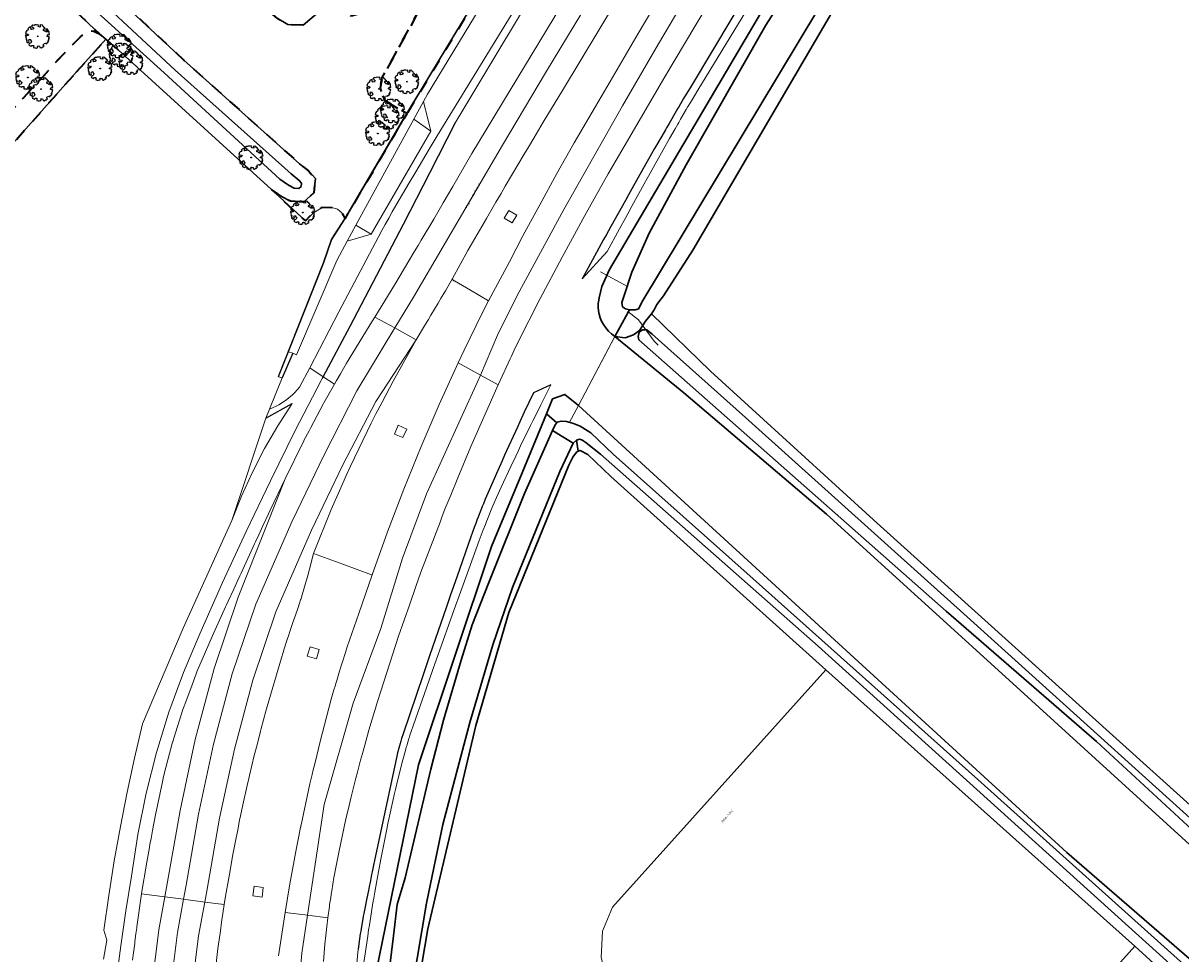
# Model space of a CAD drawing. Extents: x 105780 to 185197, y 477999 to 525027.
# Tile 210 of 256: x 108722 to 108912, y 479115 to 479267. Entities that reach past the tile are written whole.
import ezdxf
from ezdxf.enums import TextEntityAlignment as Align

# ---------------------------------------------------------------- set-up
doc = ezdxf.new("R2010")
doc.units = 0
doc.linetypes.add('XX-HIDDEN', pattern=[4, 2, -2])
for name, color, linetype, lineweight in [('B-GV-GR-BOOM-S', 252, 'Continuous', 25), ('B-GV-GR-GRAS_GAZON-G', 252, 'Continuous', 13), ('B-GV-GR-MATERIAALGRENS-G', 252, 'XX-HIDDEN', 35), ('B-RO-IE-TERREINAFSCHEIDING_KUNSTMATIG_HEKWERK-G', 252, 'IE-TERREINAFSCHEIDING-KUNSTMATIG', 18), ('B-WE-GW-WATERGANG_SLOOT_INSTEEK-G', 252, 'Continuous', 30), ('B-XX-KG-KADASTRAAL_BEBOUWING-G', 252, 'Continuous', 20), ('B1-WE-GW-TALUD_KRUIN-G', 252, 'Continuous', 25), ('B1-WE-KW-KUNSTWERK_DUIKER-G', 170, 'Continuous', 18), ('B1-WE-KW-KUNSTWERK_GELUIDSWERING_SCHERM-G', 170, 'Continuous', 18), ('B1-WE-OG-BEBOUWING-T18', 7, 'Continuous', 18), ('B1-WE-OG-TERREIN_ERF-GV', 252, 'Continuous', 18), ('B1-WE-OG-TOPOGRAFIE-T18', 10, 'Continuous', 18), ('B1-WE-OG-WEG-GV', 7, 'Continuous', 18), ('B1-WE-VH-VERHARDING_ASFALT-GV', 252, 'Continuous', 18), ('B1-WE-VH-VERHARDING_OPEN-GV', 252, 'Continuous', 18)]:
    doc.layers.add(name, color=color, linetype=linetype, lineweight=lineweight)
doc.styles.add('NLCS-ISO', font='NLCS-ISO.ttf')
doc.styles.add('NLCS-ISO-M200-T18', font='NLCS-ISO.ttf', dxfattribs={"height": 0.36})
doc.linetypes.add('IE-TERREINAFSCHEIDING-KUNSTMATIG', pattern='A,4,[82,NLCS.SHX,S=0.75,R=90,X=0,Y=0],4,-2', length=10)

# ---------------------------------------------------------------- blocks, each defined once
blk = doc.blocks.new('B-SGR-BOOM_06')
at = {"linetype": 'Continuous', "flags": 128}
blk.add_lwpolyline([(1.08, 1.41), (1.01, 1.58), (0.88, 1.63), (0.78, 1.81), (0.51, 1.88), (0.34, 1.81), (0.44, 1.71), (0.43, 1.52), (0.09, 1.59), (0.14, 1.73), (0.07, 1.88), (-0.06, 1.84), (-0.19, 1.88), (-0.46, 1.86), (-0.6, 1.79), (-0.78, 1.83), (-1.02, 1.64), (-0.85, 1.56), (-0.8, 1.46), (-0.63, 1.37), (-0.8, 1.16), (-1.02, 1.11), (-1.17, 1.24), (-1.05, 1.29), (-1.15, 1.54), (-1.45, 1.37), (-1.6, 1.21), (-1.52, 1.14), (-1.6, 1.01), (-1.77, 0.94), (-1.89, 0.82), (-2, 0.49), (-1.55, 0.37), (-1.48, 0.22), (-1.6, 0.12), (-1.8, 0.12), (-1.84, 0.22), (-2.04, 0.15), (-1.9, -0.07), (-1.97, -0.15), (-1.89, -0.22), (-1.95, -0.4), (-1.81, -0.47), (-1.89, -0.62), (-1.77, -0.64), (-1.72, -0.68), (-1.85, -0.84), (-1.57, -1.07), (-1.47, -0.97), (-1.38, -0.79), (-1.45, -0.7), (-1.37, -0.47), (-1.25, -0.54), (-1.12, -0.7), (-1, -0.8), (-1.12, -1.12), (-1.37, -1.17), (-1.47, -1.36), (-1.33, -1.51), (-1.13, -1.56), (-1.11, -1.61), (-1.08, -1.66), (-0.93, -1.49), (-0.73, -1.49), (-0.63, -1.56), (-0.68, -1.71), (-0.68, -1.84), (-0.46, -1.89), (-0.24, -1.88), (-0.19, -1.98), (-0.09, -1.86), (0.04, -1.79), (-0.02, -1.6), (0.11, -1.56), (0.31, -1.61), (0.34, -1.84), (0.46, -1.83), (0.58, -1.89), (0.83, -1.69), (0.95, -1.74), (0.93, -1.66), (1.06, -1.59), (0.96, -1.49), (0.85, -1.46), (1.03, -1.29), (1.05, -1.19), (1.26, -1.14), (1.42, -1.22), (1.51, -1.12), (1.51, -1.05), (1.65, -1.05), (1.65, -0.95), (1.78, -0.91), (1.78, -0.82), (1.63, -0.82), (1.82, -0.64), (1.7, -0.57), (1.85, -0.62), (1.9, -0.5), (1.82, -0.37), (1.93, -0.18), (1.87, -0.1), (1.7, -0.1), (1.5, 0.03), (1.63, 0.12), (1.75, 0.34), (1.82, 0.24), (1.95, 0.29), (1.87, 0.57), (1.88, 0.75), (1.8, 0.79), (1.67, 1.06), (1.53, 1.21), (1.35, 1.04), (1.47, 0.97), (1.57, 0.72), (1.41, 0.69), (1.33, 0.85), (1.2, 0.82), (1.06, 0.92), (0.9, 1.01), (0.98, 1.07), (0.93, 1.17), (1.01, 1.27), (1.15, 1.22), (1.26, 1.29)], close=True, dxfattribs=at)
blk.add_circle((0, 0), 0.06)
at = {"style": 'NLCS-ISO'}
blk.add_attdef('SOORT', text='', height=0.3, dxfattribs=at).set_placement((0, -0.36), align=Align.TOP_CENTER)

msp = doc.modelspace()

# ---------------------------------------------------------------- linework, layer by layer
at = {"layer": 'B-GV-GR-GRAS_GAZON-G', "flags": 128}
msp.add_lwpolyline([(108959.28, 479091.795), (108927.905, 479119.791), (108884.258, 479159.552), (108853.8, 479187.184), (108830.458, 479207.074), (108819.19, 479216.259), (108813.24, 479204.97), (108893.092, 479131.89), (108932.315, 479097.955)], dxfattribs=at)
at = {"layer": 'B-GV-GR-MATERIAALGRENS-G', "flags": 128}
for points in [[(108906.824, 479453.69), (108883.325, 479470.012), (108883.196, 479469.86), (108880.426, 479463.179), (108874.367, 479446.459), (108872.384, 479440.519), (108869.481, 479434.748), (108867.468, 479431.011), (108864.724, 479427.088), (108860.64, 479421.621), (108856.874, 479414.87), (108853.687, 479410.032), (108850.978, 479405.326), (108847.604, 479399.112), (108844.252, 479393.41), (108834.009, 479377.263), (108829.699, 479370.136), (108825.653, 479363.039), (108821.274, 479355.98), (108815.086, 479341.839), (108798.533, 479315.626), (108795.066, 479309.646), (108782.847, 479291.36), (108779.47, 479287.42), (108776.897, 479284.866), (108775.496, 479284.084), (108773.014, 479283.667), (108771.193, 479283.7), (108767.264, 479287.197), (108741.073, 479310.511), (108739.941, 479309.239), (108736.291, 479312.542), (108733.301, 479309.235), (108733.254, 479309.183), (108733.966, 479306.682), (108734.549, 479307.362), (108735.765, 479308.018), (108736.732, 479307.805), (108737.911, 479307.044), (108738.497, 479306.493), (108739.771, 479305.296), (108767.71, 479280.441), (108771.403, 479274.95), (108772.112, 479274.722), (108773.423, 479273.364), (108774.085, 479271.952), (108774.189, 479270.719), (108774.658, 479269.237), (108776.157, 479268.649), (108778.784, 479269.463), (108780.994, 479270.606), (108784.266, 479272.107), (108790.827, 479276.224), (108781.112, 479258.471), (108780.82, 479256.884), (108781.214, 479255.725), (108781.667, 479254.762), (108785.214, 479252.716), (108786.715, 479255.195), (108795.441, 479269.612), (108799.15, 479275.74), (108827.249, 479322.165), (108840.168, 479343.51), (108872.725, 479397.3), (108882.489, 479413.432)], [(108728.662, 479300.491), (108718.887, 479289.003), (108720.047, 479286.248), (108720.917, 479282.551), (108721.097, 479280.863), (108721.338, 479282.197), (108722.448, 479283.578), (108723.291, 479283.991), (108723.963, 479284.009), (108724.496, 479283.833), (108725.085, 479283.523), (108727.108, 479281.801), (108730.837, 479278.13), (108748.742, 479261.429), (108767.636, 479244.503), (108769.094, 479243.325), (108770.241, 479242.076), (108769.946, 479239.733), (108768.27, 479238.226), (108766.147, 479238.375), (108764.712, 479239.121), (108763.059, 479240.285), (108768.589, 479235.146), (108769.858, 479236.447), (108771.381, 479237.414), (108772.915, 479237.371), (108773.87, 479237.088), (108774.569, 479236.461), (108775.076, 479235.476), (108783.192, 479249.276), (108785.214, 479252.716), (108781.667, 479254.762), (108781.214, 479255.725), (108780.82, 479256.884), (108781.112, 479258.471), (108790.827, 479276.224), (108784.266, 479272.107), (108780.994, 479270.606), (108778.784, 479269.463), (108776.157, 479268.649), (108774.658, 479269.237), (108774.189, 479270.719), (108774.085, 479271.952), (108773.423, 479273.364), (108772.112, 479274.722), (108771.403, 479274.95), (108771.928, 479274.171), (108772.425, 479272.35), (108771.837, 479270.575), (108770.41, 479269.006), (108768.243, 479267.17), (108765.724, 479267.242), (108763.958, 479268.281), (108732.306, 479296.309), (108728.709, 479300.005)], [(108703.832, 479234.59), (108713.515, 479245.147), (108717.742, 479250.03), (108722.436, 479255.221), (108725.59, 479258.633), (108727.955, 479261.299), (108731.776, 479265.218), (108732.409, 479265.784), (108733.084, 479266.2), (108734.053, 479266.132), (108734.906, 479265.764), (108727.92, 479272.371), (108723.142, 479277.104), (108720.116, 479280.094), (108720.406, 479278.547), (108720.993, 479275.068), (108721.139, 479272.827), (108721.096, 479270.865), (108720.845, 479269.254), (108720.488, 479267.621), (108719.249, 479264.837), (108718.11, 479263.423), (108714.944, 479259.765), (108693.493, 479237.2), (108687.722, 479230.798), (108685.598, 479228.18), (108681.697, 479222.816), (108679.448, 479219.393), (108673.104, 479208.601), (108666.623, 479197.387), (108665.372, 479195.413), (108663.676, 479193.025), (108661.578, 479190.47), (108659.736, 479188.409), (108657.911, 479186.532), (108656.861, 479185.535), (108658.158, 479184.28), (108658.259, 479184.459), (108659.244, 479185.663), (108667.147, 479193.933), (108674.772, 479202.015), (108684.764, 479213.391), (108689.989, 479218.865)], [(108731.181, 479259.505), (108735.959, 479264.853), (108734.906, 479265.764), (108734.053, 479266.132), (108733.084, 479266.2), (108732.409, 479265.784), (108731.776, 479265.218), (108727.955, 479261.299), (108725.59, 479258.633), (108722.436, 479255.221), (108717.742, 479250.03), (108713.515, 479245.147), (108703.832, 479234.59), (108689.989, 479218.865), (108684.764, 479213.391), (108674.772, 479202.015), (108667.147, 479193.933), (108659.244, 479185.663), (108658.259, 479184.459), (108658.158, 479184.28), (108657.404, 479182.943), (108657.197, 479181.979), (108658.033, 479180.37), (108661.739, 479184.189), (108662.56, 479183.421), (108711.453, 479237.42), (108731.177, 479259.509)]]:
    msp.add_lwpolyline(points, close=True, dxfattribs=at)
at = {"layer": 'B-RO-IE-TERREINAFSCHEIDING_KUNSTMATIG_HEKWERK-G', "flags": 128}
for points in [[(108821.002, 479219.699), (108821.33, 479220.32), (108823.09, 479218.99), (108825.63, 479215.51), (108826.261, 479214.844)], [(108813.24, 479204.97), (108821.002, 479219.699)], [(108811.75, 479202.14), (108813.24, 479204.97)]]:
    msp.add_lwpolyline(points, dxfattribs=at)
at = {"layer": 'B-WE-GW-WATERGANG_SLOOT_INSTEEK-G', "flags": 128}
for points in [[(108852.64, 479285.48), (108835.475, 479256.335), (108818.31, 479227.19), (108817.059, 479224.427), (108816.61, 479222.594), (108816.553, 479222.223), (108816.49, 479221.66), (108816.47, 479221.066), (108816.516, 479220.473), (108816.626, 479219.888), (108816.8, 479219.319), (108817.035, 479218.773), (108817.358, 479218.196), (108817.736, 479217.653), (108818.165, 479217.149), (108818.641, 479216.69), (108819.19, 479216.259), (108821.587, 479220.6), (108820.918, 479220.789), (108820.449, 479221.084), (108820.344, 479221.804), (108820.641, 479222.807), (108821.982, 479226.788), (108824.815, 479233.128), (108830.87, 479244.334), (108843.894, 479267.155), (108852.593, 479280.841)], [(108721.499, 479279.315), (108722.496, 479277.794), (108723.142, 479277.104), (108727.92, 479272.371), (108734.906, 479265.764), (108735.959, 479264.853), (108737.976, 479263.107), (108763.059, 479240.285), (108764.712, 479239.121), (108766.147, 479238.375), (108768.27, 479238.226), (108769.946, 479239.733), (108770.241, 479242.076), (108769.094, 479243.325), (108767.636, 479244.503), (108748.742, 479261.429), (108730.837, 479278.13), (108727.108, 479281.801), (108725.085, 479283.523), (108724.496, 479283.833), (108723.963, 479284.009), (108723.291, 479283.991), (108722.448, 479283.578), (108721.338, 479282.197)], [(108852.404, 479269.685), (108823.62, 479221.847), (108823.139, 479220.809), (108823.125, 479220.779), (108822.516, 479220.628), (108821.587, 479220.6), (108819.19, 479216.259), (108820.891, 479216.045), (108822.237, 479216.53), (108823.213, 479217.256), (108824.209, 479218.777), (108825.178, 479219.955), (108825.601, 479220.607), (108826.071, 479221.463), (108826.759, 479222.414), (108827.127, 479222.922), (108831.951, 479230.377), (108861.018, 479280.048)], [(108763.958, 479268.281), (108765.724, 479267.242), (108768.243, 479267.17), (108770.41, 479269.006)], [(108965.938, 479092.014), (108929.765, 479124.755), (108862.112, 479185.717), (108834.851, 479210.612), (108825.178, 479219.955), (108824.209, 479218.777), (108823.213, 479217.256), (108822.237, 479216.53), (108820.891, 479216.045), (108819.19, 479216.259), (108830.458, 479207.074), (108853.8, 479187.184), (108884.258, 479159.552), (108927.905, 479119.791), (108959.28, 479091.795)], [(108965.644, 479088.999), (108935.487, 479115.397), (108897.977, 479150.036), (108873.368, 479171.371), (108823.096, 479215.716), (108822.987, 479216.282), (108823.098, 479216.728), (108823.292, 479217.102), (108823.763, 479217.341), (108824.424, 479217.336), (108825.303, 479216.649), (108840.546, 479203.003), (108877.375, 479169.936), (108925.026, 479126.875), (108960.569, 479095.464)], [(108960.569, 479095.464), (108925.026, 479126.875), (108877.375, 479169.936), (108840.546, 479203.003), (108825.303, 479216.649), (108824.424, 479217.336), (108823.763, 479217.341), (108823.292, 479217.102), (108823.098, 479216.728), (108822.987, 479216.282), (108823.096, 479215.716), (108873.368, 479171.371), (108897.977, 479150.036), (108935.487, 479115.397), (108965.644, 479088.999)], [(108932.315, 479097.955), (108893.092, 479131.89), (108813.24, 479204.97), (108811.03, 479206.8), (108809.01, 479206.04), (108808.011, 479203.623), (108809.696, 479202.144), (108809.761, 479202.225), (108810.41, 479202.425), (108811.287, 479202.342), (108812.416, 479202.011), (108813.532, 479201.591), (108815.26, 479200.515), (108818.913, 479197.002), (108841.792, 479176.63), (108878.566, 479143.849), (108914.363, 479111.681)], [(108781.769, 479108.052), (108782.984, 479118.287), (108783.619, 479123.382), (108784.92, 479127.742), (108789.127, 479145.511), (108791.182, 479153.539), (108794.091, 479163.355), (108795.85, 479169.109), (108798.565, 479176.058), (108804.439, 479190.605), (108808.981, 479200.87), (108809.431, 479201.819), (108809.696, 479202.144), (108808.011, 479203.623), (108804.03, 479193.99), (108799.05, 479181.94), (108787.1, 479146.22), (108780.17, 479112.39)], [(108914.363, 479111.681), (108878.566, 479143.849), (108841.792, 479176.63), (108818.913, 479197.002), (108815.26, 479200.515), (108813.532, 479201.591), (108812.416, 479202.011), (108811.287, 479202.342), (108810.41, 479202.425), (108809.761, 479202.225), (108809.696, 479202.144), (108809.431, 479201.819), (108808.981, 479200.87), (108812.371, 479198.819), (108812.914, 479199.31), (108812.935, 479199.317), (108813.417, 479199.479), (108813.893, 479199.326), (108814.507, 479198.859), (108816.834, 479197.038), (108852.456, 479165.652), (108917.824, 479106.531)], [(108785.351, 479105.541), (108788.396, 479123.631), (108791.092, 479136.488), (108795.502, 479153.163), (108799.219, 479165.868), (108802.454, 479175.211), (108810.176, 479194.197), (108812.371, 479198.819), (108808.981, 479200.87), (108804.439, 479190.605), (108798.565, 479176.058), (108795.85, 479169.109), (108794.091, 479163.355), (108791.182, 479153.539), (108789.127, 479145.511), (108784.92, 479127.742), (108783.619, 479123.382), (108782.984, 479118.287), (108781.769, 479108.052)], [(108787.153, 479110.752), (108788.607, 479119.395), (108796.488, 479152.645), (108801.843, 479171.16), (108811.653, 479195.225), (108812.32, 479196.543), (108812.933, 479197.366), (108813.222, 479197.486), (108812.935, 479199.317), (108812.914, 479199.31), (108812.371, 479198.819), (108810.176, 479194.197), (108802.454, 479175.211), (108799.219, 479165.868), (108795.502, 479153.163), (108791.092, 479136.488), (108788.396, 479123.631), (108785.351, 479105.541)], [(108917.824, 479106.531), (108852.456, 479165.652), (108816.834, 479197.038), (108814.507, 479198.859), (108813.893, 479199.326), (108813.417, 479199.479), (108812.935, 479199.317), (108813.222, 479197.486), (108813.537, 479197.618), (108814.783, 479196.982), (108818.535, 479193.364), (108853.722, 479161.785), (108886.829, 479132.136), (108904.212, 479116.569), (108933.743, 479089.673)]]:
    msp.add_lwpolyline(points, dxfattribs=at)
for points in [[(108853.82, 479280.15), (108852.593, 479280.841), (108843.894, 479267.155), (108830.87, 479244.334), (108824.815, 479233.128), (108821.982, 479226.788), (108820.641, 479222.807), (108820.344, 479221.804), (108820.449, 479221.084), (108820.918, 479220.789), (108821.587, 479220.6), (108822.516, 479220.628), (108823.125, 479220.779), (108823.139, 479220.809), (108823.62, 479221.847), (108852.404, 479269.685), (108856.744, 479278.28), (108856.35, 479278.54), (108858.33, 479281.6), (108857.188, 479282.297), (108856.592, 479282.663), (108855.63, 479283.25)], [(108723.495, 479281.158), (108724.349, 479280.989), (108725.218, 479280.409), (108725.902, 479279.846), (108729.355, 479276.542), (108747.277, 479259.825), (108766.245, 479242.832), (108767.578, 479241.764), (108767.96, 479241.348), (108767.892, 479240.807), (108767.503, 479240.457), (108766.749, 479240.51), (108765.843, 479240.981), (108764.423, 479241.981), (108745.473, 479259.359), (108729.419, 479273.944), (108723.183, 479280.171), (108723.175, 479280.92)], [(108729.355, 479276.542), (108725.902, 479279.846), (108725.218, 479280.409), (108724.349, 479280.989), (108723.495, 479281.158), (108723.175, 479280.92), (108723.183, 479280.171), (108729.419, 479273.944), (108745.473, 479259.359), (108764.423, 479241.981), (108765.843, 479240.981), (108766.749, 479240.51), (108767.503, 479240.457), (108767.892, 479240.807), (108767.96, 479241.348), (108767.578, 479241.764), (108766.245, 479242.832), (108747.277, 479259.825)]]:
    msp.add_lwpolyline(points, close=True, dxfattribs=at)
at = {"layer": 'B-XX-KG-KADASTRAAL_BEBOUWING-G', "flags": 128}
msp.add_lwpolyline([(108904.212, 479116.569), (108886.829, 479132.136), (108853.722, 479161.785), (108818.82, 479122.946), (108817.184, 479119.012), (108816.932, 479114.748), (108817.996, 479110.634), (108820.208, 479107.417), (108843.128, 479086.855), (108843.342, 479087.094), (108842.709, 479087.661), (108844.245, 479089.373), (108846.755, 479087.123), (108863.993, 479071.668)], close=True, dxfattribs=at)
at = {"layer": 'B1-WE-GW-TALUD_KRUIN-G', "flags": 128}
for points in [[(108905.278, 479377.5), (108904.18, 479375.69), (108851.79, 479290.84), (108831.65, 479257.19), (108830.441, 479255.158), (108829.641, 479253.799), (108829.503, 479253.564), (108829.241, 479253.119), (108828.051, 479251.075), (108827.658, 479250.392), (108827.465, 479250.056), (108826.872, 479249.025), (108825.702, 479246.97), (108823.308, 479242.729), (108821.718, 479239.898), (108821.443, 479239.408), (108820.924, 479238.483), (108818.549, 479234.231), (108817.761, 479232.812), (108817.362, 479232.093), (108816.185, 479229.973), (108813.83, 479225.71)], [(108771.475, 479209.676), (108775.899, 479217.973), (108780.28, 479226.292), (108784.619, 479234.633), (108788.916, 479242.995), (108793.17, 479251.38)], [(108766.552, 479213.507), (108764.79, 479209.48)], [(108808.75, 479208.38), (108805.88, 479207.04), (108804.391, 479203.884), (108803.653, 479202.291), (108803.251, 479201.424), (108802.923, 479200.717), (108801.477, 479197.541), (108801.16, 479196.833), (108800.766, 479195.952), (108800.052, 479194.355), (108798.649, 479191.159), (108798.005, 479189.647), (108797.694, 479188.886), (108797.521, 479188.465), (108797.383, 479188.126), (108796.783, 479186.596), (108796.654, 479186.253), (108796.494, 479185.826), (108796.205, 479185.057), (108795.65, 479183.51), (108793.402, 479177.076), (108792.292, 479173.872), (108791.667, 479172.067), (108791.171, 479170.636), (108788.955, 479164.19), (108788.469, 479162.765), (108787.854, 479160.961), (108786.756, 479157.739), (108784.572, 479151.283), (108784.321, 479150.512), (108784.203, 479150.122), (108784.139, 479149.91), (108784.086, 479149.736), (108783.868, 479148.955), (108783.823, 479148.78), (108783.767, 479148.562), (108783.666, 479148.169), (108783.48, 479147.38), (108779.962, 479130.865), (108779.692, 479129.574), (108779.515, 479128.714), (108779.427, 479128.283), (108779.167, 479126.99), (108779.081, 479126.56), (108779.041, 479126.356), (108778.91, 479125.697), (108778.658, 479124.403), (108778.298, 479122.753), (108778.137, 479121.925), (108778.047, 479121.463), (108777.975, 479121.094), (108777.69, 479119.429), (108777.635, 479119.059), (108777.567, 479118.594), (108777.443, 479117.758), (108777.233, 479116.082)], [(108762.11, 479202.93), (108766.44, 479205.28)]]:
    msp.add_lwpolyline(points, dxfattribs=at)
at = {"layer": 'B1-WE-KW-KUNSTWERK_DUIKER-G', "flags": 128}
msp.add_lwpolyline([(108821.25, 479224.45), (108816.864, 479226.851)], dxfattribs=at)
at = {"layer": 'B1-WE-KW-KUNSTWERK_GELUIDSWERING_SCHERM-G', "flags": 128}
msp.add_lwpolyline([(109084.913, 479894.106), (109087.387, 479882.429), (109088.051, 479876.311), (109088.681, 479870.499), (109090.926, 479850.615), (109091.51, 479834.66), (109089.363, 479806.742), (109086.417, 479782.95), (109078.796, 479751.992), (109071.562, 479733.324), (109061.648, 479711.515), (109052.281, 479693.859), (109048.125, 479687.028), (109027.448, 479652.793), (108992.175, 479594.691), (108925.826, 479485.303), (108904.859, 479450.616), (108882.383, 479413.433), (108785.109, 479252.717), (108784.36, 479251.444), (108774.971, 479235.477), (108772.789, 479232.101), (108771.5, 479228.279), (108764.12, 479209.704)], dxfattribs=at)
at = {"layer": 'B1-WE-OG-TERREIN_ERF-GV', "flags": 128}
for points in [[(108735.598, 479114.448), (108736.15, 479117.59), (108735.61, 479119.22), (108736.427, 479124.878), (108737.342, 479130.521), (108738.354, 479136.147), (108739.463, 479141.755), (108740.668, 479147.343), (108741.97, 479152.91), (108748.59, 479168.55), (108756.55, 479186.15), (108762.11, 479202.93), (108762.709, 479204.394), (108764.79, 479209.48), (108764.216, 479209.679), (108765.844, 479213.776), (108767.206, 479217.204), (108771.606, 479228.278), (108772.894, 479232.1), (108775.058, 479235.448), (108775.076, 479235.476), (108774.569, 479236.461), (108773.87, 479237.088), (108772.915, 479237.371), (108771.381, 479237.414), (108769.858, 479236.447), (108768.589, 479235.146), (108763.059, 479240.285), (108737.976, 479263.107), (108735.959, 479264.853), (108731.181, 479259.505), (108731.177, 479259.509), (108711.453, 479237.42)], [(108816.932, 479114.748), (108817.184, 479119.012), (108818.82, 479122.946), (108853.722, 479161.785), (108818.535, 479193.364), (108814.783, 479196.982), (108813.537, 479197.618), (108813.222, 479197.486), (108812.933, 479197.366), (108812.32, 479196.543), (108811.653, 479195.225), (108801.843, 479171.16), (108796.488, 479152.645), (108788.607, 479119.395), (108787.153, 479110.752)], [(108933.743, 479089.673), (108904.212, 479116.569), (108863.993, 479071.668)]]:
    msp.add_lwpolyline(points, dxfattribs=at)
for points in [[(108803.16, 479236.08), (108801.866, 479236.871), (108801.096, 479235.611), (108802.39, 479234.82)], [(108783.75, 479201.78), (108783.14, 479200.31), (108784.54, 479199.76), (108785.19, 479201.13)], [(108770.85, 479165.09), (108769.4, 479165.5), (108768.91, 479164.01), (108770.43, 479163.58)], [(108760.19, 479126.39), (108759.99, 479124.8), (108761.5, 479124.58), (108761.7, 479126.19)]]:
    msp.add_lwpolyline(points, close=True, dxfattribs=at)
at = {"layer": 'B1-WE-OG-WEG-GV', "flags": 128}
for points in [[(108879.152, 479393.391), (108878.237, 479393.947), (108827.62, 479310.24), (108790.14, 479249.09), (108788.851, 479246.866), (108787.74, 479245.034), (108786.638, 479243.197), (108785.543, 479241.355), (108784.456, 479239.508), (108783.378, 479237.657), (108782.795, 479236.64), (108782.219, 479235.619), (108781.651, 479234.594), (108781.092, 479233.564), (108780.54, 479232.53), (108774.08, 479220.29), (108769.293, 479211.119), (108771.475, 479209.676), (108775.899, 479217.973), (108780.28, 479226.292), (108784.619, 479234.633), (108788.916, 479242.995), (108793.17, 479251.38), (108826.12, 479306.22)], [(108787.904, 479254.674), (108786.342, 479251.812), (108789.11, 479249.82)], [(108789.11, 479249.82), (108786.342, 479251.812), (108776.853, 479234.433), (108779.34, 479233)], [(108801.096, 479235.611), (108801.866, 479236.871), (108803.16, 479236.08), (108802.39, 479234.82)], [(108776.853, 479234.433), (108775.427, 479231.821), (108779.34, 479233)], [(108766.552, 479213.507), (108765.844, 479213.776), (108764.216, 479209.679), (108764.79, 479209.48)], [(108762.11, 479202.93), (108756.55, 479186.15), (108758.133, 479190.168), (108759.919, 479194.099), (108761.902, 479197.935), (108764.078, 479201.665), (108766.44, 479205.28)], [(108770.85, 479165.09), (108770.43, 479163.58), (108768.91, 479164.01), (108769.4, 479165.5)], [(108761.7, 479126.19), (108761.5, 479124.58), (108759.99, 479124.8), (108760.19, 479126.39)]]:
    msp.add_lwpolyline(points, close=True, dxfattribs=at)
for points in [[(108816.238, 479301.466), (108788.564, 479255.882), (108787.904, 479254.674), (108789.11, 479249.82), (108779.34, 479233), (108775.427, 479231.821), (108773.717, 479228.69), (108767.144, 479213.281), (108766.552, 479213.507), (108764.79, 479209.48), (108762.709, 479204.394), (108762.836, 479204.444), (108762.962, 479204.495), (108763.088, 479204.546), (108763.214, 479204.598), (108763.34, 479204.65), (108763.796, 479204.854), (108764.24, 479205.082), (108764.672, 479205.333), (108765.091, 479205.606), (108765.494, 479205.901), (108765.96, 479206.277), (108766.41, 479206.672), (108766.842, 479207.087), (108767.255, 479207.52), (108767.65, 479207.97), (108769.293, 479211.119), (108774.08, 479220.29), (108780.54, 479232.53), (108781.092, 479233.564), (108781.651, 479234.594), (108782.219, 479235.619), (108782.795, 479236.64), (108783.378, 479237.657), (108784.456, 479239.508), (108785.543, 479241.355), (108786.638, 479243.197), (108787.74, 479245.034), (108788.851, 479246.866), (108790.14, 479249.09), (108827.62, 479310.24)], [(108826.12, 479306.22), (108793.17, 479251.38), (108788.916, 479242.995), (108784.619, 479234.633), (108780.28, 479226.292), (108775.899, 479217.973), (108771.475, 479209.676), (108773.334, 479208.447), (108773.677, 479209.044), (108773.782, 479209.225), (108774.322, 479210.165), (108775.325, 479211.874), (108776.342, 479213.575), (108777.374, 479215.267), (108778.42, 479216.95), (108779.19, 479218.197), (108779.957, 479219.445), (108783.195, 479224.753), (108784.794, 479227.409), (108785.692, 479228.902), (108786.401, 479230.079), (108787.03, 479231.139), (108787.537, 479231.992), (108789.576, 479235.424), (108790.27, 479236.61), (108791.148, 479238.108), (108792.719, 479240.788), (108795.83, 479246.17), (108813.057, 479274.673)], [(108795.441, 479269.612), (108786.715, 479255.195), (108785.214, 479252.716), (108783.192, 479249.276), (108775.076, 479235.476), (108775.058, 479235.448), (108772.894, 479232.1), (108771.606, 479228.278), (108767.206, 479217.204), (108765.844, 479213.776), (108766.552, 479213.507), (108767.144, 479213.281), (108773.717, 479228.69), (108775.427, 479231.821), (108776.853, 479234.433), (108786.342, 479251.812), (108787.904, 479254.674), (108788.564, 479255.882), (108816.238, 479301.466)], [(108836.8, 479299.97), (108810.62, 479256.5), (108807.481, 479251.288), (108805.921, 479248.672), (108805.06, 479247.227), (108804.365, 479246.062), (108801.273, 479240.823), (108800.583, 479239.642), (108799.747, 479238.212), (108798.203, 479235.57), (108795.157, 479230.303), (108792.666, 479225.755), (108792.676, 479225.645), (108792.714, 479225.541), (108792.779, 479225.451), (108792.864, 479225.381), (108792.965, 479225.335), (108795.598, 479223.81), (108798.538, 479222.108), (108799.693, 479224.21), (108800.834, 479226.32), (108801.96, 479228.438), (108803.071, 479230.564), (108804.168, 479232.697), (108806.919, 479237.802), (108809.719, 479242.88), (108812.568, 479247.931), (108815.465, 479252.955), (108818.41, 479257.95), (108823.022, 479265.792), (108827.664, 479273.616)], [(108851.79, 479290.84), (108831.65, 479257.19), (108830.441, 479255.158), (108829.641, 479253.799), (108829.503, 479253.564), (108829.241, 479253.119), (108828.051, 479251.075), (108827.658, 479250.392), (108827.465, 479250.056), (108826.872, 479249.025), (108825.702, 479246.97), (108823.308, 479242.729), (108821.718, 479239.898), (108821.443, 479239.408), (108820.924, 479238.483), (108818.549, 479234.231), (108817.761, 479232.812), (108817.362, 479232.093), (108816.185, 479229.973), (108813.83, 479225.71), (108817.93, 479230.16), (108819.947, 479233.861), (108820.977, 479235.737), (108821.3, 479236.325), (108821.976, 479237.556), (108824.015, 479241.244), (108824.471, 479242.063), (108824.698, 479242.472), (108826.066, 479244.927), (108828.128, 479248.603), (108829.034, 479250.201), (108829.491, 479250.993), (108829.646, 479251.263), (108829.751, 479251.444), (108829.952, 479251.793), (108830.88, 479253.378), (108831.092, 479253.735), (108831.193, 479253.905), (108831.82, 479254.957), (108832.77, 479256.53), (108853.16, 479290.01)], [(108853.16, 479290.01), (108832.77, 479256.53), (108831.82, 479254.957), (108831.193, 479253.905), (108831.092, 479253.735), (108830.88, 479253.378), (108829.952, 479251.793), (108829.751, 479251.444), (108829.646, 479251.263), (108829.491, 479250.993), (108829.034, 479250.201), (108828.128, 479248.603), (108826.066, 479244.927), (108824.698, 479242.472), (108824.471, 479242.063), (108824.015, 479241.244), (108821.976, 479237.556), (108821.3, 479236.325), (108820.977, 479235.737), (108819.947, 479233.861), (108817.93, 479230.16), (108813.83, 479225.71), (108816.185, 479229.973), (108817.362, 479232.093), (108817.761, 479232.812), (108818.549, 479234.231), (108820.924, 479238.483), (108821.443, 479239.408), (108821.718, 479239.898), (108823.308, 479242.729), (108825.702, 479246.97), (108826.872, 479249.025), (108827.465, 479250.056), (108827.658, 479250.392), (108828.051, 479251.075), (108829.241, 479253.119), (108829.503, 479253.564), (108829.641, 479253.799), (108830.441, 479255.158), (108831.65, 479257.19), (108851.79, 479290.84)], [(108780.17, 479112.39), (108787.1, 479146.22), (108799.05, 479181.94), (108804.03, 479193.99), (108808.011, 479203.623), (108809.01, 479206.04), (108811.03, 479206.8), (108813.24, 479204.97), (108819.19, 479216.259), (108818.641, 479216.69), (108818.165, 479217.149), (108817.736, 479217.653), (108817.358, 479218.196), (108817.035, 479218.773), (108816.8, 479219.319), (108816.626, 479219.888), (108816.516, 479220.473), (108816.47, 479221.066), (108816.49, 479221.66), (108816.553, 479222.223), (108816.61, 479222.594), (108817.059, 479224.427), (108818.31, 479227.19), (108835.475, 479256.335), (108852.64, 479285.48)], [(108837.663, 479276.053), (108832.431, 479267.239), (108827.217, 479258.415), (108822.02, 479249.58), (108818.109, 479242.848), (108814.29, 479236.062), (108810.565, 479229.225), (108806.935, 479222.337), (108803.4, 479215.4), (108802.729, 479213.999), (108802.285, 479213.063), (108802.063, 479212.595), (108801.403, 479211.188), (108801.184, 479210.719), (108801.078, 479210.489), (108800.748, 479209.78), (108800.097, 479208.369), (108795.624, 479198.261), (108793.52, 479193.15), (108792.352, 479190.311), (108791.417, 479188.039), (108790.97, 479186.866), (108790.604, 479185.907), (108787.481, 479177.71), (108786.668, 479175.395), (108785.648, 479172.493), (108783.818, 479167.282), (108780.43, 479156.76), (108778.975, 479151.891), (108778.294, 479149.444), (108777.916, 479148.085), (108777.613, 479146.995), (108777.108, 479145.036), (108776.85, 479144.034), (108776.345, 479142.074), (108776.084, 479140.977), (108775.757, 479139.602), (108775.17, 479137.13), (108774.089, 479132.165), (108773.654, 479129.984), (108773.455, 479128.891), (108773.343, 479128.28), (108773.255, 479127.796), (108772.89, 479125.602), (108772.816, 479125.109), (108772.726, 479124.506), (108772.561, 479123.403), (108772.534, 479123.2), (108772.517, 479123.076), (108772.267, 479121.198), (108772.096, 479119.772), (108771.94, 479118.343), (108771.798, 479116.914), (108771.672, 479115.483), (108771.56, 479114.05)], [(108737.645, 479110.932), (108738.397, 479116.642), (108739.242, 479122.338), (108740.18, 479128.02), (108741.201, 479134.832), (108742.562, 479141.584), (108744.259, 479148.259), (108746.288, 479154.841), (108748.643, 479161.314), (108751.32, 479167.66), (108755.048, 479176.054), (108758.895, 479184.394), (108762.862, 479192.677), (108766.947, 479200.903), (108771.15, 479209.07), (108771.313, 479209.373), (108771.475, 479209.676), (108769.293, 479211.119), (108767.65, 479207.97), (108767.255, 479207.52), (108766.842, 479207.087), (108766.41, 479206.672), (108765.96, 479206.277), (108765.494, 479205.901), (108765.091, 479205.606), (108764.672, 479205.333), (108764.24, 479205.082), (108763.796, 479204.854), (108763.34, 479204.65), (108763.214, 479204.598), (108763.088, 479204.546), (108762.962, 479204.495), (108762.836, 479204.444), (108762.709, 479204.394), (108762.11, 479202.93), (108766.44, 479205.28), (108764.078, 479201.665), (108761.902, 479197.935), (108759.919, 479194.099), (108758.133, 479190.168), (108756.55, 479186.15), (108748.59, 479168.55), (108741.97, 479152.91), (108740.668, 479147.343), (108739.463, 479141.755), (108738.354, 479136.147), (108737.342, 479130.521), (108736.427, 479124.878), (108735.61, 479119.22), (108736.15, 479117.59), (108735.598, 479114.448)], [(108740.336, 479114.304), (108740.49, 479115.506), (108740.684, 479117.012), (108740.724, 479117.323), (108740.889, 479118.608), (108741.017, 479119.599), (108741.032, 479119.719), (108741.819, 479125.121), (108742.195, 479127.497), (108742.23, 479127.714), (108742.278, 479128.002), (108742.294, 479128.104), (108742.446, 479129.016), (108742.565, 479129.727), (108742.661, 479130.304), (108743.084, 479132.723), (108743.114, 479132.889), (108743.217, 479133.455), (108743.352, 479134.19), (108743.534, 479135.185), (108743.587, 479135.472), (108744.08, 479138.05), (108745.203, 479143.426), (108745.328, 479144.028), (108745.335, 479144.061), (108745.463, 479144.547), (108746.115, 479147.03), (108746.549, 479148.681), (108746.827, 479149.739), (108746.889, 479149.974), (108746.896, 479150), (108747.077, 479150.569), (108748.578, 479155.284), (108748.752, 479155.83), (108748.759, 479155.851), (108748.854, 479156.106), (108749.239, 479157.129), (108749.839, 479158.726), (108750.741, 479161.126), (108750.919, 479161.6), (108751.179, 479162.197), (108753.37, 479167.23), (108755.545, 479172.043), (108755.706, 479172.399), (108755.967, 479172.973), (108756.882, 479174.973), (108757.54, 479176.411), (108757.873, 479177.142), (108758.064, 479177.558), (108760.29, 479182.369), (108760.446, 479182.706), (108760.981, 479183.848), (108761.652, 479185.282), (108762.584, 479187.273), (108762.852, 479187.844), (108765.28, 479192.97), (108766.739, 479195.993), (108766.797, 479196.113), (108768.332, 479199.176), (108768.361, 479199.234), (108769.187, 479200.82), (108769.485, 479201.393), (108769.973, 479202.33), (108771.572, 479205.294), (108771.63, 479205.401), (108773.334, 479208.447), (108771.475, 479209.676), (108771.313, 479209.373), (108771.15, 479209.07), (108766.947, 479200.903), (108762.862, 479192.677), (108758.895, 479184.394), (108755.048, 479176.054), (108751.32, 479167.66), (108748.643, 479161.314), (108746.288, 479154.841), (108744.259, 479148.259), (108742.562, 479141.584), (108741.201, 479134.832), (108740.18, 479128.02), (108739.242, 479122.338), (108738.397, 479116.642), (108737.645, 479110.932)], [(108778.01, 479112.81), (108778.51, 479116.427), (108778.78, 479118.234), (108778.93, 479119.235), (108779.051, 479120.038), (108779.632, 479123.642), (108779.77, 479124.442), (108779.942, 479125.437), (108780.254, 479127.24), (108780.916, 479130.831), (108781.558, 479134.09), (108781.899, 479135.715), (108782.089, 479136.621), (108782.241, 479137.341), (108782.964, 479140.584), (108783.132, 479141.299), (108783.347, 479142.207), (108783.727, 479143.817), (108784.53, 479147.04), (108784.838, 479148.202), (108785.002, 479148.782), (108785.091, 479149.098), (108785.165, 479149.358), (108785.512, 479150.509), (108785.593, 479150.764), (108785.696, 479151.083), (108785.878, 479151.654), (108786.264, 479152.792), (108788.375, 479158.823), (108789.439, 479161.834), (108790.029, 479163.502), (108790.505, 479164.848), (108792.654, 479170.865), (108793.138, 479172.208), (108793.737, 479173.868), (108794.822, 479176.876), (108797.01, 479182.88), (108797.676, 479184.655), (108798.024, 479185.536), (108798.217, 479186.026), (108798.371, 479186.418), (108799.094, 479188.171), (108799.262, 479188.561), (108799.468, 479189.038), (108799.845, 479189.911), (108800.623, 479191.64), (108802.194, 479195.014), (108802.99, 479196.691), (108803.44, 479197.636), (108803.792, 479198.376), (108805.417, 479201.724), (108805.783, 479202.461), (108806.25, 479203.404), (108807.07, 479205.059), (108808.75, 479208.38), (108805.88, 479207.04), (108804.391, 479203.884), (108803.653, 479202.291), (108803.251, 479201.424), (108802.923, 479200.717), (108801.477, 479197.541), (108801.16, 479196.833), (108800.766, 479195.952), (108800.052, 479194.355), (108798.649, 479191.159), (108798.005, 479189.647), (108797.694, 479188.886), (108797.521, 479188.465), (108797.383, 479188.126), (108796.783, 479186.596), (108796.654, 479186.253), (108796.494, 479185.826), (108796.205, 479185.057), (108795.65, 479183.51), (108793.402, 479177.076), (108792.292, 479173.872), (108791.667, 479172.067), (108791.171, 479170.636), (108788.955, 479164.19), (108788.469, 479162.765), (108787.854, 479160.961), (108786.756, 479157.739), (108784.572, 479151.283), (108784.321, 479150.512), (108784.203, 479150.122), (108784.139, 479149.91), (108784.086, 479149.736), (108783.868, 479148.955), (108783.823, 479148.78), (108783.767, 479148.562), (108783.666, 479148.169), (108783.48, 479147.38), (108779.962, 479130.865), (108779.692, 479129.574), (108779.515, 479128.714), (108779.427, 479128.283), (108779.167, 479126.99), (108779.081, 479126.56), (108779.041, 479126.356), (108778.91, 479125.697), (108778.658, 479124.403), (108778.298, 479122.753), (108778.137, 479121.925), (108778.047, 479121.463), (108777.975, 479121.094), (108777.69, 479119.429), (108777.635, 479119.059), (108777.567, 479118.594), (108777.443, 479117.758), (108777.233, 479116.082), (108774.915, 479091.858)], [(108774.915, 479091.858), (108777.233, 479116.082), (108777.443, 479117.758), (108777.567, 479118.594), (108777.635, 479119.059), (108777.69, 479119.429), (108777.975, 479121.094), (108778.047, 479121.463), (108778.137, 479121.925), (108778.298, 479122.753), (108778.658, 479124.403), (108778.91, 479125.697), (108779.041, 479126.356), (108779.081, 479126.56), (108779.167, 479126.99), (108779.427, 479128.283), (108779.515, 479128.714), (108779.692, 479129.574), (108779.962, 479130.865), (108783.48, 479147.38), (108783.666, 479148.169), (108783.767, 479148.562), (108783.823, 479148.78), (108783.868, 479148.955), (108784.086, 479149.736), (108784.139, 479149.91), (108784.203, 479150.122), (108784.321, 479150.512), (108784.572, 479151.283), (108786.756, 479157.739), (108787.854, 479160.961), (108788.469, 479162.765), (108788.955, 479164.19), (108791.171, 479170.636), (108791.667, 479172.067), (108792.292, 479173.872), (108793.402, 479177.076), (108795.65, 479183.51), (108796.205, 479185.057), (108796.494, 479185.826), (108796.654, 479186.253), (108796.783, 479186.596), (108797.383, 479188.126), (108797.521, 479188.465), (108797.694, 479188.886), (108798.005, 479189.647), (108798.649, 479191.159), (108800.052, 479194.355), (108800.766, 479195.952), (108801.16, 479196.833), (108801.477, 479197.541), (108802.923, 479200.717), (108803.251, 479201.424), (108803.653, 479202.291), (108804.391, 479203.884), (108805.88, 479207.04), (108808.75, 479208.38), (108807.07, 479205.059), (108806.25, 479203.404), (108805.783, 479202.461), (108805.417, 479201.724), (108803.792, 479198.376), (108803.44, 479197.636), (108802.99, 479196.691), (108802.194, 479195.014), (108800.623, 479191.64), (108799.845, 479189.911), (108799.468, 479189.038), (108799.262, 479188.561), (108799.094, 479188.171), (108798.371, 479186.418), (108798.217, 479186.026), (108798.024, 479185.536), (108797.676, 479184.655), (108797.01, 479182.88), (108794.822, 479176.876), (108793.737, 479173.868), (108793.138, 479172.208), (108792.654, 479170.865), (108790.505, 479164.848), (108790.029, 479163.502), (108789.439, 479161.834), (108788.375, 479158.823), (108786.264, 479152.792), (108785.878, 479151.654), (108785.696, 479151.083), (108785.593, 479150.764), (108785.512, 479150.509), (108785.165, 479149.358), (108785.091, 479149.098), (108785.002, 479148.782), (108784.838, 479148.202), (108784.53, 479147.04), (108783.727, 479143.817), (108783.347, 479142.207), (108783.132, 479141.299), (108782.964, 479140.584), (108782.241, 479137.341), (108782.089, 479136.621), (108781.899, 479135.715), (108781.558, 479134.09), (108780.916, 479130.831), (108780.254, 479127.24), (108779.942, 479125.437), (108779.77, 479124.442), (108779.632, 479123.642), (108779.051, 479120.038), (108778.93, 479119.235), (108778.78, 479118.234), (108778.51, 479116.427), (108778.01, 479112.81)], [(108764.22, 479114.99), (108764.418, 479116.414), (108764.622, 479117.837), (108764.832, 479119.259), (108765.049, 479120.68), (108765.272, 479122.1), (108765.666, 479124.413), (108766.067, 479126.764), (108766.472, 479129.135), (108767.148, 479132.633), (108767.526, 479134.589), (108767.81, 479136.061), (108767.821, 479136.117), (108767.826, 479136.142), (108769.335, 479143.117), (108769.703, 479144.658), (108769.886, 479145.422), (108770.165, 479146.588), (108770.439, 479147.73), (108770.996, 479150.058), (108772.81, 479156.96), (108773.262, 479158.494), (108773.489, 479159.257), (108773.567, 479159.516), (108773.72, 479160.027), (108774.184, 479161.558), (108774.288, 479161.896), (108774.341, 479162.067), (108774.655, 479163.086), (108775.132, 479164.613), (108775.449, 479165.528), (108777.344, 479170.988), (108779.507, 479177.268), (108779.392, 479177.31), (108774.72, 479179.027), (108770.494, 479180.58), (108769.901, 479180.798), (108769.269, 479178.245), (108768.921, 479176.979), (108768.727, 479176.27), (108768.573, 479175.708), (108767.837, 479173.27), (108767.813, 479173.19), (108767.63, 479172.634), (108767.403, 479171.942), (108766.991, 479170.691), (108766.562, 479169.489), (108766.107, 479168.214), (108765.814, 479167.313), (108765.62, 479166.712), (108765.523, 479166.411), (108765.236, 479165.508), (108765.141, 479165.207), (108764.952, 479164.605), (108764.67, 479163.7), (108762.323, 479155.755), (108762.118, 479154.978), (108761.379, 479152.171), (108761.268, 479151.75), (108760.681, 479149.522), (108760.212, 479147.743), (108759.842, 479146.144), (108759.075, 479142.836), (108758.341, 479139.672), (108757.978, 479137.867), (108757.84, 479137.181), (108757.525, 479135.611), (108757.154, 479133.763), (108756.709, 479131.549), (108756.106, 479128.005), (108755.551, 479124.742), (108755.32, 479123.382), (108755.101, 479121.944), (108754.889, 479120.504), (108754.685, 479119.064), (108754.489, 479117.622), (108754.3, 479116.18), (108753.178, 479106.302)]]:
    msp.add_lwpolyline(points, dxfattribs=at)
at = {"layer": 'B1-WE-VH-VERHARDING_ASFALT-GV', "flags": 128}
for points in [[(108834.549, 479303.475), (108831.594, 479305.271), (108830.31, 479303.16), (108813.057, 479274.673), (108795.83, 479246.17), (108792.719, 479240.788), (108791.148, 479238.108), (108790.27, 479236.61), (108789.576, 479235.424), (108787.537, 479231.992), (108787.03, 479231.139), (108786.401, 479230.079), (108785.692, 479228.902), (108784.794, 479227.409), (108783.195, 479224.753), (108779.957, 479219.445), (108783.211, 479217.656), (108786.247, 479222.715), (108800.847, 479247.562), (108808.037, 479259.613), (108828.452, 479293.444)], [(108790.475, 479205.137), (108793.581, 479211.952), (108794.547, 479213.996), (108795.525, 479216.034), (108796.517, 479218.065), (108797.521, 479220.09), (108798.538, 479222.108), (108795.598, 479223.81), (108792.965, 479225.335), (108792.864, 479225.381), (108792.779, 479225.451), (108792.714, 479225.541), (108792.676, 479225.645), (108792.666, 479225.755), (108791.494, 479223.739), (108790.707, 479222.398), (108790.582, 479222.185), (108790.313, 479221.728), (108789.125, 479219.722), (108788.727, 479219.054), (108788.532, 479218.73), (108787.929, 479217.72), (108786.725, 479215.723), (108782.921, 479208.958), (108781.129, 479205.521), (108780.13, 479203.604), (108779.334, 479202.076), (108775.965, 479195.084), (108775.267, 479193.508), (108774.392, 479191.536), (108772.82, 479187.989), (108769.901, 479180.798), (108770.494, 479180.58), (108774.72, 479179.027), (108779.392, 479177.31), (108779.507, 479177.268), (108782.028, 479184.32), (108784.697, 479191.318), (108787.513, 479198.258)], [(108783.211, 479217.656), (108779.957, 479219.445), (108779.19, 479218.197), (108778.42, 479216.95), (108777.374, 479215.267), (108776.342, 479213.575), (108775.325, 479211.874), (108774.322, 479210.165), (108773.782, 479209.225), (108773.677, 479209.044), (108773.334, 479208.447), (108771.63, 479205.401), (108771.572, 479205.294), (108769.973, 479202.33), (108769.485, 479201.393), (108769.187, 479200.82), (108768.361, 479199.234), (108768.332, 479199.176), (108766.797, 479196.113), (108766.739, 479195.993), (108765.28, 479192.97), (108757.614, 479173.633), (108753.682, 479161.988), (108750.587, 479150.348), (108748.091, 479138.746), (108746.049, 479127.081), (108745.604, 479124.634), (108748.663, 479124.24), (108749.082, 479126.54), (108751.115, 479138.157), (108753.583, 479149.628), (108756.632, 479161.099), (108760.489, 479172.52), (108766.419, 479186.051), (108771.598, 479196.826), (108777.027, 479207.351)], [(108786.725, 479215.723), (108783.211, 479217.656), (108777.027, 479207.351), (108771.598, 479196.826), (108766.419, 479186.051), (108760.489, 479172.52), (108756.632, 479161.099), (108753.583, 479149.628), (108751.115, 479138.157), (108749.082, 479126.54), (108748.663, 479124.24), (108752.139, 479123.792), (108752.527, 479125.925), (108754.551, 479137.486), (108756.987, 479148.81), (108759.985, 479160.088), (108763.756, 479171.255), (108769.6, 479184.59), (108774.731, 479195.266), (108780.086, 479205.646)], [(108769.901, 479180.798), (108772.82, 479187.989), (108774.392, 479191.536), (108775.267, 479193.508), (108775.965, 479195.084), (108779.334, 479202.076), (108780.13, 479203.604), (108781.129, 479205.521), (108782.921, 479208.958), (108786.725, 479215.723), (108780.086, 479205.646), (108774.731, 479195.266), (108769.6, 479184.59), (108763.756, 479171.255), (108759.985, 479160.088), (108756.987, 479148.81), (108754.551, 479137.486), (108752.527, 479125.925), (108752.139, 479123.792), (108755.32, 479123.382), (108755.551, 479124.742), (108756.106, 479128.005), (108756.709, 479131.549), (108757.154, 479133.763), (108757.525, 479135.611), (108757.84, 479137.181), (108757.978, 479137.867), (108758.341, 479139.672), (108759.075, 479142.836), (108759.842, 479146.144), (108760.212, 479147.743), (108760.681, 479149.522), (108761.268, 479151.75), (108761.379, 479152.171), (108762.118, 479154.978), (108762.323, 479155.755), (108764.67, 479163.7), (108764.952, 479164.605), (108765.141, 479165.207), (108765.236, 479165.508), (108765.523, 479166.411), (108765.62, 479166.712), (108765.814, 479167.313), (108766.107, 479168.214), (108766.562, 479169.489), (108766.991, 479170.691), (108767.403, 479171.942), (108767.63, 479172.634), (108767.813, 479173.19), (108767.837, 479173.27), (108768.573, 479175.708), (108768.727, 479176.27), (108768.921, 479176.979), (108769.269, 479178.245)], [(108771.675, 479139.745), (108776.4, 479156.333), (108780.913, 479168.498), (108784.469, 479180.021), (108788.391, 479190.511), (108796.716, 479208.826), (108797.207, 479209.958), (108793.581, 479211.952), (108790.475, 479205.137), (108787.513, 479198.258), (108784.697, 479191.318), (108782.028, 479184.32), (108779.507, 479177.268), (108777.344, 479170.988), (108775.449, 479165.528), (108775.132, 479164.613), (108774.655, 479163.086), (108774.341, 479162.067), (108774.288, 479161.896), (108774.184, 479161.558), (108773.72, 479160.027), (108773.567, 479159.516), (108773.489, 479159.257), (108773.262, 479158.494), (108772.81, 479156.96), (108770.996, 479150.058), (108770.439, 479147.73), (108770.165, 479146.588), (108769.886, 479145.422), (108769.703, 479144.658), (108769.335, 479143.117), (108767.826, 479136.142), (108767.821, 479136.117), (108767.81, 479136.061), (108767.526, 479134.589), (108767.148, 479132.633), (108766.472, 479129.135), (108766.067, 479126.764), (108765.666, 479124.413), (108765.272, 479122.1), (108768.936, 479121.628)], [(108772.517, 479123.076), (108772.534, 479123.2), (108772.561, 479123.403), (108772.726, 479124.506), (108772.816, 479125.109), (108772.89, 479125.602), (108773.255, 479127.796), (108773.343, 479128.28), (108773.455, 479128.891), (108773.654, 479129.984), (108774.089, 479132.165), (108775.17, 479137.13), (108775.757, 479139.602), (108776.084, 479140.977), (108776.345, 479142.074), (108776.85, 479144.034), (108777.108, 479145.036), (108777.613, 479146.995), (108777.916, 479148.085), (108778.294, 479149.444), (108778.975, 479151.891), (108780.43, 479156.76), (108783.818, 479167.282), (108785.648, 479172.493), (108786.668, 479175.395), (108787.481, 479177.71), (108790.604, 479185.907), (108790.97, 479186.866), (108791.417, 479188.039), (108792.352, 479190.311), (108793.52, 479193.15), (108795.624, 479198.261), (108800.097, 479208.369), (108797.207, 479209.958), (108796.716, 479208.826), (108788.391, 479190.511), (108784.469, 479180.021), (108780.913, 479168.498), (108776.4, 479156.333), (108771.675, 479139.745), (108768.936, 479121.628), (108772.267, 479121.198)], [(108783.14, 479200.31), (108783.75, 479201.78), (108785.19, 479201.13), (108784.54, 479199.76)], [(108745.604, 479124.634), (108746.049, 479127.081), (108748.091, 479138.746), (108750.587, 479150.348), (108753.682, 479161.988), (108757.614, 479173.633), (108765.28, 479192.97), (108762.852, 479187.844), (108762.584, 479187.273), (108761.652, 479185.282), (108760.981, 479183.848), (108760.446, 479182.706), (108760.29, 479182.369), (108758.064, 479177.558), (108757.873, 479177.142), (108757.54, 479176.411), (108756.882, 479174.973), (108755.967, 479172.973), (108755.706, 479172.399), (108755.545, 479172.043), (108753.37, 479167.23), (108751.179, 479162.197), (108750.919, 479161.6), (108750.741, 479161.126), (108749.839, 479158.726), (108749.239, 479157.129), (108748.854, 479156.106), (108748.759, 479155.851), (108748.752, 479155.83), (108748.578, 479155.284), (108747.077, 479150.569), (108746.896, 479150), (108746.889, 479149.974), (108746.827, 479149.739), (108746.549, 479148.681), (108746.115, 479147.03), (108745.463, 479144.547), (108745.335, 479144.061), (108745.328, 479144.028), (108745.203, 479143.426), (108744.08, 479138.05), (108743.587, 479135.472), (108743.534, 479135.185), (108743.352, 479134.19), (108743.217, 479133.455), (108743.114, 479132.889), (108743.084, 479132.723), (108742.661, 479130.304), (108742.565, 479129.727), (108742.446, 479129.016), (108742.294, 479128.104), (108742.278, 479128.002), (108742.23, 479127.714), (108742.195, 479127.497), (108741.819, 479125.121)], [(108748.663, 479124.24), (108745.604, 479124.634), (108744.626, 479119.258), (108742.646, 479103.419), (108742.199, 479095.194), (108741.459, 479079.086), (108741.645, 479071.082), (108741.911, 479058.208), (108743.063, 479046.278), (108743.757, 479040.313), (108745.421, 479030.965), (108745.518, 479030.243), (108746.033, 479026.424), (108746.433, 479024.119), (108749.044, 479024.495), (108748.141, 479029.289), (108746.126, 479046.604), (108744.988, 479058.388), (108744.724, 479071.149), (108744.541, 479079.052), (108745.276, 479095.04), (108745.715, 479103.126), (108747.675, 479118.808)], [(108752.511, 479024.995), (108751.604, 479029.815), (108749.606, 479046.974), (108748.485, 479058.593), (108748.223, 479071.226), (108748.042, 479079.012), (108748.771, 479094.865), (108749.203, 479102.814), (108751.136, 479118.277), (108752.139, 479123.792), (108748.663, 479124.24), (108747.675, 479118.808), (108745.715, 479103.126), (108745.276, 479095.04), (108744.541, 479079.052), (108744.724, 479071.149), (108744.988, 479058.388), (108746.126, 479046.604), (108748.141, 479029.289), (108749.044, 479024.495)]]:
    msp.add_lwpolyline(points, close=True, dxfattribs=at)
for points in [[(108828.452, 479293.444), (108808.037, 479259.613), (108800.847, 479247.562), (108786.247, 479222.715), (108783.211, 479217.656), (108786.725, 479215.723), (108787.929, 479217.72), (108788.532, 479218.73), (108788.727, 479219.054), (108789.125, 479219.722), (108790.313, 479221.728), (108790.582, 479222.185), (108790.707, 479222.398), (108791.494, 479223.739), (108792.666, 479225.755), (108795.157, 479230.303), (108798.203, 479235.57), (108799.747, 479238.212), (108800.583, 479239.642), (108801.273, 479240.823), (108804.365, 479246.062), (108805.06, 479247.227), (108805.921, 479248.672), (108807.481, 479251.288), (108810.62, 479256.5), (108836.8, 479299.97)], [(108827.664, 479273.616), (108823.022, 479265.792), (108818.41, 479257.95), (108815.465, 479252.955), (108812.568, 479247.931), (108809.719, 479242.88), (108806.919, 479237.802), (108804.168, 479232.697), (108803.071, 479230.564), (108801.96, 479228.438), (108800.834, 479226.32), (108799.693, 479224.21), (108798.538, 479222.108), (108797.521, 479220.09), (108796.517, 479218.065), (108795.525, 479216.034), (108794.547, 479213.996), (108793.581, 479211.952), (108797.207, 479209.958), (108800.024, 479216.451), (108803.223, 479222.967), (108810.864, 479237.034), (108820.436, 479253.971), (108826.308, 479264.117), (108844.66, 479295.067)], [(108844.66, 479295.067), (108826.308, 479264.117), (108820.436, 479253.971), (108810.864, 479237.034), (108803.223, 479222.967), (108800.024, 479216.451), (108797.207, 479209.958), (108800.097, 479208.369), (108800.748, 479209.78), (108801.078, 479210.489), (108801.184, 479210.719), (108801.403, 479211.188), (108802.063, 479212.595), (108802.285, 479213.063), (108802.729, 479213.999), (108803.4, 479215.4), (108806.935, 479222.337), (108810.565, 479229.225), (108814.29, 479236.062), (108818.109, 479242.848), (108822.02, 479249.58), (108827.217, 479258.415), (108832.431, 479267.239), (108837.663, 479276.053)], [(108742.646, 479103.419), (108744.626, 479119.258), (108745.604, 479124.634), (108741.819, 479125.121), (108741.032, 479119.719), (108741.017, 479119.599), (108740.889, 479118.608), (108740.724, 479117.323), (108740.684, 479117.012), (108740.49, 479115.506), (108740.336, 479114.304)], [(108753.178, 479106.302), (108754.3, 479116.18), (108754.489, 479117.622), (108754.685, 479119.064), (108754.889, 479120.504), (108755.101, 479121.944), (108755.32, 479123.382), (108752.139, 479123.792), (108751.136, 479118.277), (108749.203, 479102.814)], [(108765.785, 479088.953), (108768, 479115.438), (108768.936, 479121.628), (108765.272, 479122.1), (108765.049, 479120.68), (108764.832, 479119.259), (108764.622, 479117.837), (108764.418, 479116.414), (108764.22, 479114.99)], [(108771.56, 479114.05), (108771.672, 479115.483), (108771.798, 479116.914), (108771.94, 479118.343), (108772.096, 479119.772), (108772.267, 479121.198), (108768.936, 479121.628), (108768, 479115.438), (108765.785, 479088.953)]]:
    msp.add_lwpolyline(points, dxfattribs=at)
at = {"layer": 'B1-WE-VH-VERHARDING_OPEN-GV', "flags": 128}
msp.add_lwpolyline([(108915.609, 479370.022), (108897.557, 479339.448), (108871.956, 479297.784), (108867.778, 479291.041), (108861.888, 479281.536), (108861.018, 479280.048), (108831.951, 479230.377), (108827.127, 479222.922), (108826.759, 479222.414), (108826.071, 479221.463), (108825.601, 479220.607), (108825.178, 479219.955), (108834.851, 479210.612), (108862.112, 479185.717), (108929.765, 479124.755)], dxfattribs=at)

# ---------------------------------------------------------------- block references
at = {"layer": 'B-GV-GR-BOOM-S', "linetype": 'Continuous', "lineweight": 0}
for p in [(108724.817, 479265.329), (108738.177, 479263.777), (108738.482, 479262.305), (108735.024, 479260.065), (108740.086, 479261.051), (108723.213, 479258.615), (108785.205, 479257.922), (108725.362, 479256.688), (108780.628, 479256.753), (108782.867, 479253.15), (108781.991, 479252.079), (108780.433, 479249.449), (108759.717, 479245.509), (108768.17, 479236.511)]:
    msp.add_blockref('B-SGR-BOOM_06', p, dxfattribs=at)

# ---------------------------------------------------------------- texts
at = {"layer": 'B1-WE-OG-BEBOUWING-T18', "style": 'NLCS-ISO-M200-T18'}
msp.add_text('785A-785C', height=0.36, rotation=48.1, dxfattribs=at).set_placement((108837.548, 479137.802), align=Align.MIDDLE)
at = {"layer": 'B1-WE-OG-TOPOGRAFIE-T18', "style": 'NLCS-ISO-M200-T18'}
msp.add_text('Weg om de Noord', height=0.36, rotation=60.3, dxfattribs=at).set_placement((108795.967, 479239.215), align=Align.MIDDLE)

doc.saveas('drawing.dxf')
